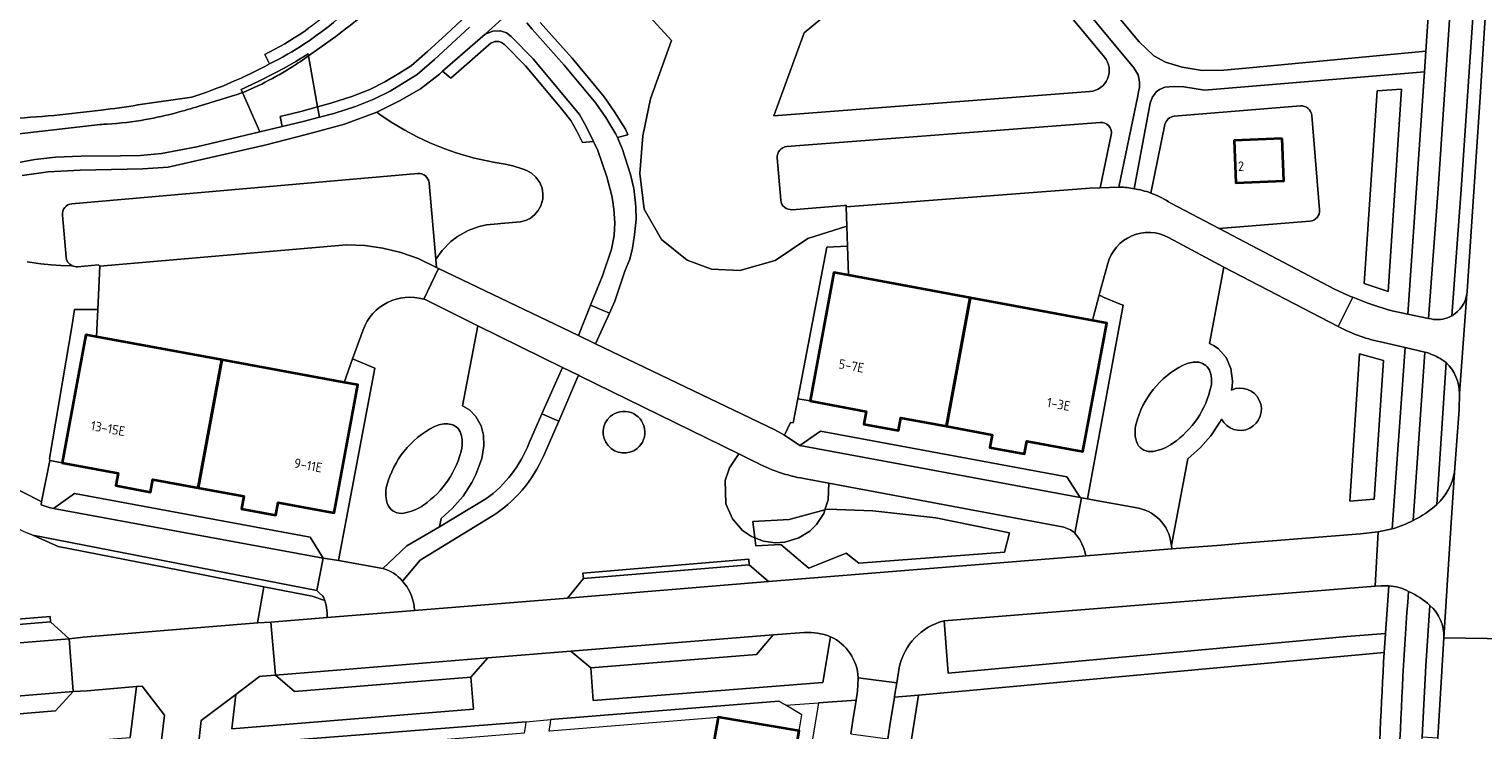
# Model space of a CAD drawing. Extents: x 151587 to 155483, y 462503 to 464608.
# Tile 84 of 236: x 152834 to 152972, y 463892 to 463959. Entities that reach past the tile are written whole.
import ezdxf
from ezdxf.enums import TextEntityAlignment as Align

# ---------------------------------------------------------------- set-up
doc = ezdxf.new("R2010")
doc.units = 0
doc.header["$LTSCALE"] = 0.5
for name, color, linetype, lineweight in [('B-RO-GR-BEPLANTING_CULTUUR_BODEMBEDEKKER-GV', 251, 'CONTINUOUS', 18), ('B-RO-GR-BEPLANTING_CULTUUR_HEESTERS-GV', 251, 'CONTINUOUS', 18), ('B-RO-GR-GROENVOORZIENING-GV', 251, 'CONTINUOUS', 18), ('B-RO-GR-HAAG-GV', 251, 'CONTINUOUS', 13), ('B-RO-OG-BEBOUWING-GV', 6, 'CONTINUOUS', 35), ('B-RO-OG-BEBOUWING-T18', 1, 'CONTINUOUS', 18), ('B-RO-OG-TERREIN_CULTUURSCHEIDING-GV', 251, 'CONTINUOUS', 18), ('B-RO-OG-WATER_MEER-GV', 251, 'CONTINUOUS', 18), ('B-RO-OG-WATER_SLOOT-GV', 251, 'CONTINUOUS', 18), ('B-RO-VH-VERHARDING_ASFALT-GV', 251, 'CONTINUOUS', 18), ('B-RO-VH-VERHARDING_BETON-GV', 251, 'CONTINUOUS', 18), ('B-RO-VH-VERHARDING_BETONSTRAATSTEEN-GV', 251, 'CONTINUOUS', 18), ('B-RO-VH-VERHARDING_HALFVERHARDING_GRIND-GV', 251, 'CONTINUOUS', 18), ('B-RO-VH-VERHARDING_STRAATBAKSTEEN-GV', 251, 'CONTINUOUS', 18), ('B-RO-VH-VERHARDING_TEGEL-GV', 251, 'CONTINUOUS', 18)]:
    doc.layers.add(name, color=color, linetype=linetype, lineweight=lineweight)
doc.styles.add('NLCS-ISO-M200-T18', font='NLCS-ISO.ttf', dxfattribs={"height": 0.36})

msp = doc.modelspace()

# ---------------------------------------------------------------- linework, layer by layer
at = {"layer": 'B-RO-GR-BEPLANTING_CULTUUR_BODEMBEDEKKER-GV', "flags": 128}
msp.add_lwpolyline([(152962.916, 463899.603), (152918.652, 463895.561), (152917.484, 463888.163), (152921.526, 463887.751)], dxfattribs=at)
at = {"layer": 'B-RO-GR-BEPLANTING_CULTUUR_BODEMBEDEKKER-GV'}
msp.add_lwpolyline([(152962.22, 463884.683, -0.0038852), (152962.916, 463899.603)], format="xyb", dxfattribs=at)
at = {"layer": 'B-RO-GR-BEPLANTING_CULTUUR_BODEMBEDEKKER-GV', "flags": 128}
for points in [[(152883.656, 463893.228), (152883.609, 463892.9), (152883.5, 463892.15), (152883.589, 463892.157), (152899.583, 463893.464), (152907.292, 463892.148), (152907.552, 463893.673), (152906.034, 463894.581), (152905.363, 463894.983)], [(152857.26, 463889.954), (152865.072, 463888.926), (152865.301, 463890.662), (152881.181, 463891.96), (152881.182, 463891.966), (152881.312, 463892.704), (152881.356, 463893.016), (152857.414, 463891.127)]]:
    msp.add_lwpolyline(points, close=True, dxfattribs=at)
at = {"layer": 'B-RO-GR-BEPLANTING_CULTUUR_HEESTERS-GV', "flags": 128}
for points in [[(152954.957, 463951.574), (152942.966, 463950.589)], [(152956.772, 463941.69), (152956.035, 463950.659)], [(152935.907, 463950.009), (152906.137, 463947.706)], [(152942.068, 463949.794), (152940.725, 463943.29)], [(152906.625, 463941.706), (152911.608, 463942.116), (152911.758, 463942.128), (152911.763, 463941.977), (152934.934, 463943.766), (152935.928, 463943.796), (152936.963, 463948.809)], [(152905.217, 463946.627), (152905.546, 463942.621)], [(152871.031, 463945.145), (152838.157, 463942.263)], [(152840.817, 463936.323), (152864.258, 463938.378), (152866, 463938.296), (152867.727, 463938.046), (152869.421, 463937.63), (152871.067, 463937.053), (152872.818, 463936.213), (152872.75, 463936.995), (152872.115, 463944.237)], [(152837.248, 463941.18), (152837.598, 463937.195)], [(152942.635, 463942.318), (152947.243, 463939.903), (152955.858, 463940.611)], [(152838.681, 463936.286), (152840.674, 463936.461), (152840.817, 463936.323)]]:
    msp.add_lwpolyline(points, dxfattribs=at)
at = {"layer": 'B-RO-GR-BEPLANTING_CULTUUR_HEESTERS-GV'}
for points in [[(152956.035, 463950.659, 0.4140112), (152954.957, 463951.574)], [(152936.963, 463948.809, 0.4991738), (152935.907, 463950.009)], [(152942.966, 463950.589, 0.3325726), (152942.068, 463949.794)], [(152906.137, 463947.706, 0.4147494), (152905.217, 463946.627)], [(152872.115, 463944.237, 0.4136193), (152871.031, 463945.145)], [(152905.546, 463942.621, 0.4142454), (152906.625, 463941.706)], [(152940.725, 463943.29, -0.0611971), (152942.635, 463942.318)], [(152838.157, 463942.263, 0.4146521), (152837.248, 463941.18)], [(152955.858, 463940.611, 0.4138953), (152956.772, 463941.69)], [(152837.598, 463937.195, 0.2680306), (152838.169, 463936.377)], [(152838.169, 463936.377, 0.1346769), (152838.681, 463936.286)]]:
    msp.add_lwpolyline(points, format="xyb", dxfattribs=at)
at = {"layer": 'B-RO-GR-BEPLANTING_CULTUUR_HEESTERS-GV', "flags": 128}
msp.add_lwpolyline([(152953.205, 463948.469), (152953.367, 463944.449), (152948.826, 463944.265), (152948.664, 463948.286)], close=True, dxfattribs=at)
at = {"layer": 'B-RO-GR-GROENVOORZIENING-GV', "flags": 128}
for points in [[(152962.242, 463953), (152961.02, 463934.702), (152963.281, 463933.937), (152964.559, 463953.179)], [(152960.581, 463927.997), (152959.648, 463913.978), (152961.968, 463914.169), (152962.845, 463927.379)]]:
    msp.add_lwpolyline(points, close=True, dxfattribs=at)
at = {"layer": 'B-RO-GR-HAAG-GV', "flags": 128}
for points in [[(152962.242, 463953), (152961.02, 463934.702), (152963.281, 463933.937), (152964.559, 463953.179)], [(152960.581, 463927.997), (152959.648, 463913.978), (152961.968, 463914.169), (152962.845, 463927.379)]]:
    msp.add_lwpolyline(points, close=True, dxfattribs=at)
at = {"layer": 'B-RO-OG-BEBOUWING-GV', "flags": 128}
for points in [[(152953.205, 463948.469), (152948.664, 463948.286), (152948.826, 463944.265), (152953.367, 463944.449)], [(152921.301, 463921.115), (152923.562, 463933.328), (152911.99, 463935.469), (152910.581, 463935.73), (152908.33, 463923.517), (152913.662, 463922.53), (152913.439, 463921.327), (152916.741, 463920.716), (152916.964, 463921.918)], [(152923.562, 463933.328), (152921.301, 463921.115), (152925.647, 463920.311), (152925.425, 463919.108), (152928.707, 463918.501), (152928.929, 463919.703), (152934.282, 463918.712), (152936.542, 463930.925), (152935.176, 463931.178)], [(152850.168, 463915.258), (152852.417, 463927.428), (152840.485, 463929.633), (152839.481, 463929.818), (152837.222, 463917.626), (152842.556, 463916.665), (152842.334, 463915.467), (152845.625, 463914.859), (152845.846, 463916.057)], [(152852.417, 463927.428), (152850.168, 463915.258), (152854.499, 463914.458), (152854.278, 463913.26), (152857.549, 463912.656), (152857.77, 463913.854), (152863.103, 463912.869), (152865.352, 463925.038), (152864.024, 463925.283)], [(152898.468, 463886.934), (152906.19, 463885.692), (152907.292, 463892.148), (152899.583, 463893.464)]]:
    msp.add_lwpolyline(points, close=True, dxfattribs=at)
at = {"layer": 'B-RO-OG-TERREIN_CULTUURSCHEIDING-GV', "flags": 128}
for points in [[(152970.805, 463933.947), (152972.03, 463952.392), (152972.319, 463957.019), (152972.642, 463961.896), (152973.358, 463971.604), (152973.429, 463972.559), (152975.292, 464000), (152975.441, 464002.243), (152976.058, 464008.466), (152977.045, 464017.163), (152978.303, 464026.579), (152978.745, 464031.601)], [(152954.79, 463967.981), (152953.56, 463966.684), (152951.988, 463965.356), (152949.584, 463964.771), (152947.363, 463964.845), (152945.563, 463965.23), (152941.98, 463966.027), (152940.174, 463966.078), (152939.528, 463966.097), (152939.055, 463965.89), (152936.061, 463964.581), (152934.714, 463963.731), (152934.601, 463963.68), (152939.614, 463957.665), (152941.022, 463956.345), (152942.137, 463955.742), (152943.704, 463955.251), (152945.622, 463954.939), (152947.671, 463954.969), (152949.771, 463955.151), (152966.867, 463956.772), (152969.379, 463993.945), (152971.078, 464019.952)], [(152975.248, 464018.329), (152973.624, 463993.577), (152970.249, 463943.615), (152969.362, 463931.629)], [(152939.485, 463952.529), (152939.567, 463952.927), (152939.649, 463953.324), (152939.656, 463953.856), (152939.522, 463954.534), (152939.102, 463955.205), (152919.332, 463979.041)], [(152934.932, 463952.942), (152904.889, 463950.618), (152907.759, 463958.511), (152918.161, 463967.138)], [(152918.161, 463967.138), (152907.759, 463958.511), (152904.889, 463950.618), (152934.932, 463952.942)], [(152928.018, 463966.219), (152936.317, 463956.213)], [(152936.317, 463956.213), (152928.018, 463966.219)], [(152862.915, 463957.951), (152861.942, 463957.261), (152860.656, 463956.349), (152861.512, 463951.478), (152862.777, 463951.819), (152864.771, 463952.471), (152866.464, 463953.119), (152867.916, 463953.862), (152869.241, 463954.67), (152870.395, 463955.38), (152871.973, 463956.747), (152873.747, 463958.353), (152875.21, 463959.72), (152875.618, 463960.278), (152875.853, 463960.713), (152875.896, 463960.975), (152875.787, 463961.309), (152875.603, 463961.671), (152873.667, 463963.848), (152873.521, 463963.724), (152872.492, 463964.826)], [(152882.674, 463959.508), (152885.706, 463956.106), (152888.766, 463952.442), (152889.753, 463951.019), (152890.771, 463949.359), (152891, 463948.819), (152890.016, 463948.575), (152890.147, 463948.264), (152890.465, 463947.51), (152891.267, 463945.066), (152891.57, 463943.717), (152891.738, 463942.33), (152891.754, 463941.9), (152891.794, 463940.794), (152891.649, 463939.309), (152891.444, 463938.034), (152891.202, 463936.996), (152890.734, 463935.856), (152889.781, 463933.02), (152889.268, 463931.879), (152887.95, 463928.947), (152904.99, 463920.765), (152905.91, 463920.283), (152906.483, 463921.47), (152906.719, 463921.425), (152907.164, 463923.734), (152909.923, 463938.149), (152911.893, 463938.253), (152911.828, 463940.125), (152908.119, 463938.974), (152905.03, 463936.884), (152901.645, 463935.92), (152898.954, 463936.059), (152896.661, 463936.921), (152894.221, 463938.878), (152892.561, 463941.758), (152892.139, 463945.152), (152892.425, 463948.729), (152893.149, 463952.242), (152895.153, 463957.797), (152887.874, 463965.785)], [(152887.874, 463965.785), (152895.153, 463957.797), (152893.149, 463952.242), (152892.425, 463948.729), (152892.139, 463945.152), (152892.561, 463941.758), (152894.221, 463938.878), (152896.661, 463936.921), (152898.954, 463936.059), (152901.645, 463935.92), (152905.03, 463936.884), (152908.119, 463938.974), (152911.828, 463940.125), (152911.763, 463941.977), (152911.758, 463942.128), (152911.608, 463942.116), (152906.625, 463941.706)], [(152875.21, 463959.72), (152873.747, 463958.353), (152871.973, 463956.747), (152870.395, 463955.38), (152869.241, 463954.67), (152867.916, 463953.862), (152866.464, 463953.119), (152864.771, 463952.471), (152862.777, 463951.819), (152861.512, 463951.478), (152861.686, 463950.489), (152863.063, 463950.86), (152865.105, 463951.528), (152866.872, 463952.204), (152868.405, 463952.989), (152870.988, 463954.571), (152872.636, 463955.998), (152875.962, 463959.054)], [(152881.411, 463959.485), (152881.91, 463958.862), (152884.949, 463955.453), (152887.97, 463951.835), (152888.915, 463950.472), (152889.879, 463948.901), (152890.016, 463948.575), (152891, 463948.819), (152890.771, 463949.359), (152889.753, 463951.019), (152888.766, 463952.442), (152885.706, 463956.106), (152882.674, 463959.508)], [(152859.84, 463955.771), (152860.656, 463956.349), (152860.625, 463956.523), (152859.442, 463955.784), (152858.409, 463955.2), (152857.414, 463954.683), (152856.063, 463953.983), (152854.651, 463953.311), (152854.237, 463953.137), (152854.37, 463952.834), (152854.426, 463952.852)], [(152854.426, 463952.852), (152854.37, 463952.834), (152856.015, 463949.097), (152858.154, 463949.603), (152857.958, 463950.581), (152859.91, 463951.045), (152861.512, 463951.478), (152860.656, 463956.349), (152859.84, 463955.771)], [(152963.796, 463932.063), (152965.152, 463931.78), (152966.741, 463954.81), (152945.826, 463953.08), (152943.874, 463953.379), (152942.883, 463953.428), (152942.063, 463953.348), (152941.555, 463953.134), (152941.254, 463952.921), (152941.068, 463952.668), (152940.894, 463952.431), (152940.659, 463951.827), (152939.139, 463943.703)], [(152832.424, 463946.071), (152834.629, 463946.465), (152836.596, 463946.694), (152839.034, 463946.789), (152842.774, 463946.829), (152842.785, 463946.829), (152844.663, 463946.849), (152846.675, 463947.064), (152850.031, 463947.681), (152856.015, 463949.097), (152854.37, 463952.834)], [(152936.963, 463948.809), (152935.928, 463943.796), (152937.692, 463943.848), (152939.485, 463952.529)], [(152872.75, 463936.995), (152873.341, 463937.825), (152874.167, 463938.667), (152874.8, 463939.151), (152875.829, 463939.732), (152876.866, 463940.111), (152877.576, 463940.27), (152878.651, 463940.369), (152878.935, 463940.383), (152880.804, 463940.537), (152881.271, 463940.664), (152881.709, 463940.878), (152882.132, 463941.202), (152882.497, 463941.63), (152882.742, 463942.084), (152882.912, 463942.693), (152882.937, 463943.22), (152882.848, 463943.762), (152882.635, 463944.294), (152882.268, 463944.813), (152881.86, 463945.175), (152881.418, 463945.429), (152880.948, 463945.602), (152880.07, 463945.865), (152879.361, 463946.035), (152878.39, 463946.207), (152877.474, 463946.378), (152876.441, 463946.611), (152875.418, 463946.886), (152874.692, 463947.108), (152873.6, 463947.485), (152872.19, 463948.054), (152870.984, 463948.619), (152869.792, 463949.253), (152868.504, 463950.03), (152867.437, 463950.754), (152867.142, 463950.967), (152864.067, 463949.833), (152860.564, 463948.886), (152856.494, 463947.852), (152847.311, 463945.76), (152844.882, 463945.584), (152838.926, 463945.455), (152835.9, 463945.298), (152833.415, 463944.945)], [(152942.966, 463950.589), (152954.957, 463951.574)], [(152956.035, 463950.659), (152956.772, 463941.69)], [(152840.854, 463949.814), (152833.68, 463948.995), (152829.597, 463948.528)], [(152906.137, 463947.706), (152935.907, 463950.009)], [(152940.725, 463943.29), (152942.068, 463949.794)], [(152905.546, 463942.621), (152905.217, 463946.627)], [(152838.157, 463942.263), (152871.031, 463945.145)], [(152872.115, 463944.237), (152872.75, 463936.995)], [(152837.598, 463937.195), (152837.248, 463941.18)], [(152955.858, 463940.611), (152947.243, 463939.903), (152958.272, 463934.123)], [(152947.679, 463936.241), (152942.413, 463939.073)], [(152838.169, 463936.377), (152837.093, 463936.409), (152836.186, 463936.468), (152835.212, 463936.565), (152833.897, 463936.749)], [(152833.897, 463936.749), (152835.212, 463936.565), (152836.186, 463936.468), (152837.093, 463936.409), (152838.169, 463936.377)], [(152835.273, 463913.936), (152836.04, 463917.863), (152836.031, 463918.057), (152838.192, 463930.772), (152838.41, 463932.23), (152840.614, 463932.216), (152840.817, 463936.323), (152840.674, 463936.461), (152838.681, 463936.286)], [(152936.639, 463936.577), (152935.928, 463933.953), (152935.824, 463933.57), (152935.977, 463933.506), (152936.102, 463933.453), (152936.142, 463933.436), (152937.831, 463932.725), (152938.088, 463932.617), (152934.708, 463914.223), (152935.359, 463914.086), (152939.239, 463913.389)], [(152958.543, 463930.594), (152947.679, 463936.241), (152946.304, 463928.968), (152946.681, 463928.795), (152947.123, 463928.511), (152947.905, 463927.652), (152948.352, 463926.614), (152948.499, 463925.432), (152948.465, 463924.848), (152948.399, 463924.561)], [(152948.399, 463924.561), (152948.465, 463924.848), (152948.499, 463925.432), (152948.352, 463926.614), (152947.905, 463927.652), (152947.123, 463928.511), (152946.681, 463928.795), (152946.304, 463928.968), (152947.679, 463936.241)], [(152865.842, 463930.286), (152864.843, 463927.539), (152866.954, 463926.65), (152863.513, 463908.345), (152867.728, 463907.591), (152870.004, 463909.758), (152873.114, 463911.55), (152873.265, 463912.346), (152874.313, 463913.284), (152875.337, 463914.478), (152876.169, 463915.752), (152876.565, 463916.526), (152877.113, 463918.056), (152877.309, 463919.266), (152877.275, 463920.262), (152877.056, 463921.141), (152876.566, 463922.04), (152875.944, 463922.668), (152875.295, 463923.054), (152876.737, 463930.661), (152871.73, 463933.16), (152871.629, 463933.191)], [(152970.781, 463933.71), (152970.783, 463933.727)], [(152881.633, 463919.54), (152882.847, 463922.296), (152884.791, 463926.712), (152876.737, 463930.661), (152875.295, 463923.054), (152875.944, 463922.668), (152876.566, 463922.04), (152877.056, 463921.141), (152877.275, 463920.262), (152877.309, 463919.266), (152877.113, 463918.056), (152876.565, 463916.526), (152876.169, 463915.752), (152875.337, 463914.478), (152874.313, 463913.284), (152873.265, 463912.346), (152873.114, 463911.55), (152877.515, 463914.204)], [(152947.448, 463921.793), (152947.305, 463921.519), (152946.438, 463920.217), (152945.445, 463919.08), (152944.236, 463918.032), (152942.683, 463909.818), (152942.735, 463909.454), (152947.405, 463909.82), (152949.524, 463910.014), (152960.675, 463910.898), (152962.354, 463911.091), (152963.687, 463911.347), (152964.907, 463928.593), (152962.84, 463929.086)], [(152809.026, 463927.39), (152834.989, 463914.082), (152835.273, 463913.936)], [(152968.823, 463927.166), (152967.91, 463913.689)], [(152932.308, 463911.561), (152910.104, 463915.7), (152910.05, 463914.115), (152909.74, 463913.167), (152910.034, 463913.247), (152914.286, 463913.065), (152920.3, 463912.397), (152927.309, 463910.977), (152926.829, 463909.148), (152912.98, 463908.084), (152911.765, 463909.056), (152908.211, 463907.628), (152907.484, 463908.24), (152907.413, 463908.299), (152905.539, 463909.875), (152903.17, 463909.754), (152903.082, 463910.498), (152902.764, 463910.623), (152901.924, 463911.2), (152900.953, 463912.309), (152900.328, 463913.731), (152900.258, 463915.962), (152900.663, 463917.172), (152901.555, 463918.487), (152886.412, 463925.918), (152886.33, 463925.958), (152884.437, 463921.605), (152883.206, 463918.772)], [(152969.594, 463916.762), (152970.044, 463922.705), (152970.075, 463924.231)], [(152942.669, 463909.917), (152942.683, 463909.818), (152944.236, 463918.032), (152945.445, 463919.08), (152946.438, 463920.217), (152947.305, 463921.519), (152947.448, 463921.793)], [(152903.02, 463917.768), (152901.555, 463918.487), (152900.663, 463917.172), (152900.258, 463915.962), (152900.328, 463913.731), (152900.953, 463912.309), (152901.924, 463911.2), (152902.764, 463910.623), (152903.082, 463910.498), (152902.897, 463912.062), (152906.359, 463912.244), (152909.74, 463913.167), (152910.05, 463914.115), (152910.104, 463915.7), (152907.748, 463916.139)], [(152878.455, 463912.777), (152871.259, 463908.371), (152869.576, 463906.4)], [(152818.913, 463901.64), (152836.082, 463903.029), (152836.104, 463902.512), (152837.9, 463900.898), (152839.209, 463901.052), (152855.805, 463902.413), (152856.414, 463905.847), (152848.39, 463907.417), (152836.856, 463909.674), (152834.44, 463910.756), (152833.97, 463910.935)], [(152870.712, 463903.592), (152885.266, 463904.771), (152886.798, 463906.631), (152886.723, 463907.142), (152902.526, 463908.463), (152902.546, 463907.939), (152904.375, 463906.364), (152934.242, 463908.773), (152934.555, 463908.798), (152934.462, 463909.193), (152934.335, 463909.579), (152934.174, 463909.951), (152933.98, 463910.308), (152933.755, 463910.646), (152933.501, 463910.963)], [(152862.205, 463904.544), (152861.005, 463904.948), (152856.414, 463905.847), (152855.805, 463902.413), (152855.843, 463902.416), (152857.079, 463902.491), (152862.433, 463902.922), (152862.431, 463903.073), (152862.426, 463903.381), (152862.316, 463904.09)], [(152870.687, 463904.04), (152870.712, 463903.592)], [(152967.268, 463904.082), (152966.875, 463898.324), (152966.544, 463891.592), (152968.015, 463891.496), (152968.586, 463900.999)], [(152904.82, 463901.288), (152903.231, 463899.427), (152887.481, 463898.149), (152887.703, 463895.056), (152909.537, 463896.753), (152910.282, 463901.102)], [(152907.788, 463901.502), (152904.82, 463901.288)]]:
    msp.add_lwpolyline(points, dxfattribs=at)
at = {"layer": 'B-RO-OG-TERREIN_CULTUURSCHEIDING-GV'}
for points in [[(152867.847, 463961.887, -0.0207404), (152862.915, 463957.951)], [(152936.317, 463956.213, -0.6081611), (152934.932, 463952.942)], [(152934.932, 463952.942, 0.6081611), (152936.317, 463956.213)], [(152857.232, 463954.189, 0.0118411), (152858.496, 463954.912)], [(152858.496, 463954.912, -0.0118411), (152857.232, 463954.189)], [(152858.496, 463954.912, 0.0131194), (152859.84, 463955.771)], [(152859.84, 463955.771, -0.0131194), (152858.496, 463954.912)], [(152854.426, 463952.852, 0.0253264), (152857.232, 463954.189)], [(152857.232, 463954.189, -0.0253264), (152854.426, 463952.852)], [(152854.37, 463952.834, -0.0082895), (152850.232, 463951.539)], [(152848.074, 463950.923, -0.0227132), (152845.165, 463950.277)], [(152850.232, 463951.539, -0.0039171), (152848.074, 463950.923)], [(152954.957, 463951.574, -0.4140112), (152956.035, 463950.659)], [(152841.494, 463949.847, -0.0049967), (152840.854, 463949.814)], [(152845.165, 463950.277, -0.0284189), (152841.494, 463949.847)], [(152935.907, 463950.009, -0.4991738), (152936.963, 463948.809)], [(152942.068, 463949.794, -0.3325726), (152942.966, 463950.589)], [(152905.217, 463946.627, -0.4147494), (152906.137, 463947.706)], [(152871.031, 463945.145, -0.4136193), (152872.115, 463944.237)], [(152906.625, 463941.706, -0.4142454), (152905.546, 463942.621)], [(152939.139, 463943.703, -0.047361), (152940.725, 463943.29)], [(152837.248, 463941.18, -0.4146521), (152838.157, 463942.263)], [(152956.772, 463941.69, -0.4138953), (152955.858, 463940.611)], [(152942.413, 463939.073, 0.4807748), (152936.639, 463936.577)], [(152838.169, 463936.377, -0.2680306), (152837.598, 463937.195)], [(152838.681, 463936.286, -0.1346769), (152838.169, 463936.377)], [(152958.272, 463934.123, 0.0262925), (152959.935, 463933.377)], [(152871.629, 463933.191, 0.3966436), (152865.842, 463930.286)], [(152959.935, 463933.377, 0.0357448), (152963.796, 463932.063)], [(152969.362, 463931.629, 0.2329818), (152970.781, 463933.71)], [(152970.783, 463933.727, 0.0180019), (152970.805, 463933.947)], [(152962.84, 463929.086, -0.0725729), (152958.543, 463930.594)], [(152943.796, 463926.919, -0.1284383), (152945.112, 463927.214)], [(152945.112, 463927.214, 0.1284383), (152943.796, 463926.919)], [(152945.112, 463927.214, -0.286602), (152946.3, 463926.442)], [(152946.3, 463926.442, 0.286602), (152945.112, 463927.214)], [(152970.075, 463924.231, 0.1997855), (152968.823, 463927.166)], [(152939.335, 463921.353, -0.2147174), (152943.796, 463926.919)], [(152943.796, 463926.919, 0.2147174), (152939.335, 463921.353)], [(152946.3, 463926.442, -0.1459016), (152946.455, 463924.914)], [(152946.455, 463924.914, 0.1459016), (152946.3, 463926.442)], [(152946.455, 463924.914, -0.1909179), (152942.823, 463919.496)], [(152942.823, 463919.496, 0.1909179), (152946.455, 463924.914)], [(152948.399, 463924.561, -2.3190727), (152947.448, 463921.793)], [(152947.448, 463921.793, 2.3190727), (152948.399, 463924.561)], [(152889.339, 463922.042, 0.9789351), (152891.895, 463919.005)], [(152891.895, 463919.005, -0.9789351), (152889.339, 463922.042)], [(152891.895, 463919.005, 1.0214505), (152889.339, 463922.042)], [(152889.339, 463922.042, -1.0214505), (152891.895, 463919.005)], [(152872.564, 463921.05, 0.2148456), (152868.104, 463915.484)], [(152868.104, 463915.484, -0.2148456), (152872.564, 463921.05)], [(152873.88, 463921.345, 0.1284383), (152872.564, 463921.05)], [(152872.564, 463921.05, -0.1284383), (152873.88, 463921.345)], [(152875.068, 463920.573, 0.286602), (152873.88, 463921.345)], [(152873.88, 463921.345, -0.286602), (152875.068, 463920.573)], [(152875.223, 463919.045, 0.1459016), (152875.068, 463920.573)], [(152875.068, 463920.573, -0.1459016), (152875.223, 463919.045)], [(152939.451, 463919.45, -0.1681394), (152939.335, 463921.353)], [(152939.335, 463921.353, 0.1681394), (152939.451, 463919.45)], [(152871.591, 463913.627, 0.1911726), (152875.223, 463919.045)], [(152875.223, 463919.045, -0.1911726), (152871.591, 463913.627)], [(152877.515, 463914.204, 0.1446974), (152881.633, 463919.54)], [(152940.938, 463918.726, -0.3253148), (152939.451, 463919.45)], [(152939.451, 463919.45, 0.3253148), (152940.938, 463918.726)], [(152942.823, 463919.496, -0.1196491), (152940.938, 463918.726)], [(152940.938, 463918.726, 0.1196491), (152942.823, 463919.496)], [(152883.206, 463918.772, -0.1468594), (152878.455, 463912.777)], [(152907.748, 463916.139, -0.0806312), (152903.02, 463917.768)], [(152967.91, 463913.689, 0.167946), (152969.594, 463916.762)], [(152868.104, 463915.484, 0.1686684), (152868.219, 463913.581)], [(152868.219, 463913.581, -0.1686684), (152868.104, 463915.484)], [(152868.219, 463913.581, 0.3253148), (152869.706, 463912.857)], [(152869.706, 463912.857, -0.3253148), (152868.219, 463913.581)], [(152869.706, 463912.857, 0.1196491), (152871.591, 463913.627)], [(152871.591, 463913.627, -0.1196491), (152869.706, 463912.857)], [(152939.239, 463913.389, -0.3439579), (152942.669, 463909.917)], [(152933.501, 463910.963, 0.1189677), (152932.308, 463911.561)], [(152869.576, 463906.4, -0.1471393), (152870.687, 463904.04)], [(152862.316, 463904.09, 0.0466955), (152862.205, 463904.544)], [(152968.586, 463900.999, 0.2205991), (152967.268, 463904.082)], [(152910.282, 463901.102, 0.1066145), (152907.788, 463901.502)]]:
    msp.add_lwpolyline(points, format="xyb", dxfattribs=at)
at = {"layer": 'B-RO-OG-TERREIN_CULTUURSCHEIDING-GV', "flags": 128}
for points in [[(152873.003, 463936.124), (152886.304, 463929.738), (152887.466, 463932.636), (152888.586, 463935.431), (152889.463, 463937.95), (152889.722, 463939.259), (152889.782, 463940.455), (152889.684, 463941.755), (152889.541, 463942.668), (152889.488, 463943.01), (152889.026, 463944.816), (152888.151, 463947.343), (152887.803, 463948.062), (152887.739, 463948.196), (152886.683, 463948.088), (152886.158, 463949.166), (152885.594, 463950.2), (152884.721, 463951.267), (152881.264, 463955.368), (152879.27, 463957.416), (152878.999, 463957.617), (152878.759, 463957.699), (152878.363, 463957.689), (152877.968, 463957.54), (152877.555, 463957.17), (152875.97, 463955.767), (152874.171, 463954.207), (152873.398, 463954.864), (152873.092, 463954.595), (152871.304, 463953.187), (152869.363, 463952.072), (152867.156, 463950.972), (152867.142, 463950.967), (152867.437, 463950.754), (152868.504, 463950.03), (152869.792, 463949.253), (152870.984, 463948.619), (152872.19, 463948.054), (152873.6, 463947.485), (152874.692, 463947.108), (152875.418, 463946.886), (152876.441, 463946.611), (152877.474, 463946.378), (152878.39, 463946.207), (152879.361, 463946.035), (152880.07, 463945.865), (152880.948, 463945.602), (152881.418, 463945.429), (152881.86, 463945.175), (152882.268, 463944.813), (152882.635, 463944.294), (152882.848, 463943.762), (152882.937, 463943.22), (152882.912, 463942.693), (152882.742, 463942.084), (152882.497, 463941.63), (152882.132, 463941.202), (152881.709, 463940.878), (152881.271, 463940.664), (152880.804, 463940.537), (152878.935, 463940.383), (152878.651, 463940.369), (152877.576, 463940.27), (152876.866, 463940.111), (152875.829, 463939.732), (152874.8, 463939.151), (152874.167, 463938.667), (152873.341, 463937.825), (152872.75, 463936.995), (152872.818, 463936.213)], [(152874.171, 463954.207), (152875.97, 463955.767), (152877.555, 463957.17), (152877.968, 463957.54), (152878.363, 463957.689), (152878.759, 463957.699), (152878.999, 463957.617), (152879.27, 463957.416), (152881.264, 463955.368), (152884.721, 463951.267), (152885.594, 463950.2), (152886.158, 463949.166), (152886.683, 463948.088), (152887.739, 463948.196), (152887.047, 463949.625), (152886.427, 463950.761), (152882.005, 463956.04), (152879.93, 463958.171), (152879.47, 463958.512), (152878.914, 463958.703), (152878.169, 463958.684), (152877.441, 463958.41), (152873.398, 463954.864)], [(152962.242, 463953), (152964.559, 463953.179), (152963.281, 463933.937), (152961.02, 463934.702)], [(152857.958, 463950.581), (152858.154, 463949.603), (152860.156, 463950.076), (152861.686, 463950.489), (152861.512, 463951.478), (152859.91, 463951.045)], [(152960.581, 463927.997), (152962.845, 463927.379), (152961.968, 463914.169), (152959.648, 463913.978)], [(152909.74, 463913.167), (152906.359, 463912.244), (152902.897, 463912.062), (152903.082, 463910.498), (152903.904, 463910.175), (152905.015, 463910.019), (152905.949, 463910.082), (152907.271, 463910.493), (152908.297, 463911.14), (152908.946, 463911.777), (152909.628, 463912.821)], [(152903.082, 463910.498), (152903.17, 463909.754), (152905.539, 463909.875), (152907.413, 463908.299), (152907.484, 463908.24), (152908.211, 463907.628), (152911.765, 463909.056), (152912.98, 463908.084), (152926.829, 463909.148), (152927.309, 463910.977), (152920.3, 463912.397), (152914.286, 463913.065), (152910.034, 463913.247), (152909.74, 463913.167), (152909.628, 463912.821), (152908.946, 463911.777), (152908.297, 463911.14), (152907.271, 463910.493), (152905.949, 463910.082), (152905.015, 463910.019), (152903.904, 463910.175)], [(152962.046, 463905.898), (152921.099, 463902.625), (152921.461, 463897.642), (152959.352, 463901.13), (152963.038, 463901.399), (152963.352, 463905.934), (152962.631, 463905.946)], [(152876.083, 463897.246), (152859.317, 463895.901), (152857.498, 463897.443), (152856.252, 463897.356), (152855.983, 463897.323), (152853.734, 463895.623), (152853.369, 463892.346), (152876.33, 463894.218)], [(152838.278, 463895.891), (152836.582, 463894.051), (152819.842, 463892.649), (152819.991, 463889.662), (152843.706, 463891.534), (152844.294, 463896.373), (152839.596, 463895.971)]]:
    msp.add_lwpolyline(points, close=True, dxfattribs=at)
at = {"layer": 'B-RO-OG-WATER_MEER-GV', "flags": 128}
for points in [[(152870.405, 463967.063), (152871.114, 463967.769), (152870.431, 463968.5), (152867.691, 463965.773), (152863.728, 463961.449), (152862.733, 463960.578), (152862.324, 463960.235), (152861.908, 463959.899), (152861.487, 463959.57), (152861.061, 463959.249), (152860.628, 463958.936), (152860.19, 463958.63), (152859.747, 463958.331), (152859.299, 463958.041), (152858.846, 463957.758), (152858.388, 463957.484), (152857.925, 463957.217), (152857.457, 463956.959), (152856.985, 463956.709), (152856.509, 463956.467), (152856.954, 463955.571)], [(152856.954, 463955.571), (152856.509, 463956.467), (152856.985, 463956.709), (152857.457, 463956.959), (152857.925, 463957.217), (152858.388, 463957.484), (152858.846, 463957.758), (152859.299, 463958.041), (152859.747, 463958.331), (152860.19, 463958.63), (152860.628, 463958.936)], [(152844.427, 463951.661), (152849.552, 463952.402)]]:
    msp.add_lwpolyline(points, dxfattribs=at)
at = {"layer": 'B-RO-OG-WATER_MEER-GV'}
for points in [[(152856.954, 463955.571, 0.061276), (152863.382, 463959.817)], [(152849.552, 463952.402, 0.0452863), (152856.954, 463955.571)], [(152831.975, 463950.34, 0.017419), (152840.934, 463951.166)], [(152840.934, 463951.166, 0.0065743), (152844.427, 463951.661)]]:
    msp.add_lwpolyline(points, format="xyb", dxfattribs=at)
at = {"layer": 'B-RO-OG-WATER_SLOOT-GV'}
for points in [[(152862.915, 463957.951, 0.0207404), (152867.847, 463961.887)], [(152863.382, 463959.817, -0.061276), (152856.954, 463955.571)], [(152856.954, 463955.571, -0.0452863), (152849.552, 463952.402)], [(152850.232, 463951.539, 0.0082895), (152854.37, 463952.834)], [(152840.934, 463951.166, -0.017419), (152831.975, 463950.34)], [(152844.427, 463951.661, -0.0065743), (152840.934, 463951.166)], [(152845.165, 463950.277, 0.0227132), (152848.074, 463950.923)], [(152848.074, 463950.923, 0.0039171), (152850.232, 463951.539)], [(152840.854, 463949.814, 0.0049967), (152841.494, 463949.847)], [(152841.494, 463949.847, 0.0284189), (152845.165, 463950.277)]]:
    msp.add_lwpolyline(points, format="xyb", dxfattribs=at)
at = {"layer": 'B-RO-OG-WATER_SLOOT-GV', "flags": 128}
for points in [[(152854.37, 463952.834), (152854.237, 463953.137), (152854.651, 463953.311), (152856.063, 463953.983), (152857.414, 463954.683), (152858.409, 463955.2), (152859.442, 463955.784), (152860.625, 463956.523), (152860.656, 463956.349), (152861.942, 463957.261), (152862.915, 463957.951)], [(152849.552, 463952.402), (152844.427, 463951.661)], [(152829.597, 463948.528), (152833.68, 463948.995), (152840.854, 463949.814)]]:
    msp.add_lwpolyline(points, dxfattribs=at)
at = {"layer": 'B-RO-VH-VERHARDING_ASFALT-GV', "flags": 128}
for points in [[(152976.667, 463927.771), (152978.153, 463936.758), (152979.361, 463944.085), (152979.627, 463946.071), (152980.069, 463952.534), (152980.887, 463964.566), (152981.374, 463970.902), (152973.358, 463971.604), (152972.642, 463961.896), (152972.319, 463957.019), (152972.03, 463952.392), (152970.805, 463933.947)], [(152887.95, 463928.947), (152886.304, 463929.738), (152873.003, 463936.124), (152871.629, 463933.191), (152871.73, 463933.16), (152876.737, 463930.661), (152884.791, 463926.712), (152886.33, 463925.958), (152886.412, 463925.918), (152901.555, 463918.487), (152903.02, 463917.768)], [(152959.935, 463933.377), (152958.543, 463930.594)], [(152970.783, 463933.727), (152970.781, 463933.71), (152970.075, 463924.231)], [(152970.075, 463924.231), (152970.781, 463933.71)], [(152967.371, 463931.318), (152967.126, 463931.369), (152965.152, 463931.78), (152963.796, 463932.063)], [(152969.362, 463931.629), (152969.154, 463931.528)], [(152933.501, 463910.963), (152934.133, 463914.305), (152934.006, 463914.33), (152907.352, 463919.298), (152905.91, 463920.283), (152904.99, 463920.765), (152887.95, 463928.947)], [(152962.84, 463929.086), (152964.907, 463928.593), (152966.776, 463928.175)], [(152968.234, 463927.564), (152968.823, 463927.166)], [(152970.075, 463924.231), (152970.044, 463922.705), (152969.594, 463916.762), (152969.192, 463910.477), (152968.586, 463900.999), (152974.755, 463900.899), (152974.888, 463903.112), (152975.793, 463917.576), (152976.051, 463922.04), (152976.276, 463925.032)], [(152907.748, 463916.139), (152910.104, 463915.7), (152932.308, 463911.561)], [(152974.739, 463900.637), (152974.755, 463900.899), (152968.586, 463900.999), (152968.015, 463891.496), (152967.903, 463888.477), (152967.492, 463877.24), (152967.292, 463871.183), (152967.208, 463866.986), (152967.336, 463856.279), (152967.335, 463846.545), (152967.555, 463834.278), (152968.396, 463816.65), (152969.369, 463805.778), (152971.195, 463788.381), (152972.502, 463777.209), (152972.783, 463774.742)]]:
    msp.add_lwpolyline(points, dxfattribs=at)
at = {"layer": 'B-RO-VH-VERHARDING_ASFALT-GV'}
for points in [[(152963.796, 463932.063, -0.0357448), (152959.935, 463933.377)], [(152970.781, 463933.71, -0.2329818), (152969.362, 463931.629)], [(152970.805, 463933.947, -0.0180019), (152970.783, 463933.727)], [(152969.154, 463931.528, -0.1649149), (152967.371, 463931.318)], [(152958.543, 463930.594, 0.0725729), (152962.84, 463929.086)], [(152966.776, 463928.175, -0.0527465), (152968.234, 463927.564)], [(152968.823, 463927.166, -0.1997855), (152970.075, 463924.231)], [(152903.02, 463917.768, 0.0806312), (152907.748, 463916.139)], [(152932.308, 463911.561, -0.1189677), (152933.501, 463910.963)]]:
    msp.add_lwpolyline(points, format="xyb", dxfattribs=at)
at = {"layer": 'B-RO-VH-VERHARDING_ASFALT-GV', "flags": 128}
msp.add_lwpolyline([(152806.055, 463928.913), (152804.507, 463925.897), (152806.829, 463924.841), (152829.09, 463913.413), (152829.831, 463913.032), (152833.065, 463911.372), (152833.511, 463911.141), (152833.97, 463910.935), (152834.44, 463910.756), (152861.429, 463905.51), (152862.058, 463908.587), (152836.417, 463913.307), (152835.98, 463913.388), (152835.218, 463913.653), (152835.273, 463913.936), (152834.989, 463914.082), (152809.026, 463927.39), (152807.687, 463928.076)], close=True, dxfattribs=at)
at = {"layer": 'B-RO-VH-VERHARDING_BETON-GV', "flags": 128}
for points in [[(152937.803, 463943.849), (152937.692, 463943.848), (152935.928, 463943.796), (152934.934, 463943.766), (152911.763, 463941.977), (152911.828, 463940.125), (152911.893, 463938.253), (152911.99, 463935.469), (152923.562, 463933.328), (152935.176, 463931.178), (152935.242, 463931.422), (152935.276, 463931.547), (152935.824, 463933.57), (152935.928, 463933.953), (152936.639, 463936.577)], [(152958.272, 463934.123), (152947.243, 463939.903), (152942.635, 463942.318)], [(152871.629, 463933.191), (152873.003, 463936.124), (152872.818, 463936.213), (152871.067, 463937.053), (152869.421, 463937.63), (152867.727, 463938.046), (152866, 463938.296), (152864.258, 463938.378), (152840.817, 463936.323), (152840.614, 463932.216), (152840.485, 463929.633), (152852.417, 463927.428), (152864.024, 463925.283), (152864.843, 463927.539)], [(152942.413, 463939.073), (152947.679, 463936.241), (152958.543, 463930.594), (152959.935, 463933.377)], [(152864.843, 463927.539), (152865.842, 463930.286)]]:
    msp.add_lwpolyline(points, dxfattribs=at)
at = {"layer": 'B-RO-VH-VERHARDING_BETON-GV'}
for points in [[(152939.139, 463943.703, 0.0463445), (152937.803, 463943.849)], [(152940.725, 463943.29, 0.047361), (152939.139, 463943.703)], [(152942.635, 463942.318, 0.0611971), (152940.725, 463943.29)], [(152936.639, 463936.577, -0.4807748), (152942.413, 463939.073)], [(152959.935, 463933.377, -0.0262925), (152958.272, 463934.123)], [(152865.842, 463930.286, -0.3966436), (152871.629, 463933.191)]]:
    msp.add_lwpolyline(points, format="xyb", dxfattribs=at)
at = {"layer": 'B-RO-VH-VERHARDING_BETONSTRAATSTEEN-GV', "flags": 128}
for points in [[(152886.304, 463929.738), (152887.95, 463928.947), (152889.268, 463931.879), (152887.466, 463932.636)], [(152886.33, 463925.958), (152884.791, 463926.712), (152882.847, 463922.296), (152884.437, 463921.605)], [(152907.352, 463919.298), (152934.006, 463914.33), (152932.744, 463916.302), (152909.322, 463920.656)], [(152862.058, 463908.587), (152860.81, 463910.562), (152838.387, 463914.717), (152836.417, 463913.307)], [(152902.546, 463907.939), (152886.798, 463906.631), (152885.266, 463904.771), (152904.375, 463906.364)], [(152836.104, 463902.512), (152818.945, 463901.091), (152817.477, 463899.246), (152837.9, 463900.898)], [(152904.82, 463901.288), (152885.581, 463899.738), (152887.481, 463898.149), (152903.231, 463899.427)], [(152876.083, 463897.246), (152877.689, 463899.111), (152857.498, 463897.443), (152859.317, 463895.901)], [(152819.842, 463892.649), (152836.582, 463894.051), (152838.278, 463895.891), (152817.98, 463894.206)]]:
    msp.add_lwpolyline(points, close=True, dxfattribs=at)
at = {"layer": 'B-RO-VH-VERHARDING_BETONSTRAATSTEEN-GV'}
for points in [[(152969.594, 463916.762, -0.167946), (152967.91, 463913.689)], [(152967.91, 463913.689, -0.075286), (152965.664, 463912.15)], [(152965.664, 463912.15, -0.0430783), (152963.687, 463911.347)], [(152963.352, 463905.934, -0.1202378), (152965.223, 463905.409)], [(152965.223, 463905.409, -0.0740655), (152967.268, 463904.082)], [(152862.205, 463904.544, 0.0440645), (152862.012, 463904.97)], [(152967.268, 463904.082, -0.2205991), (152968.586, 463900.999)]]:
    msp.add_lwpolyline(points, format="xyb", dxfattribs=at)
at = {"layer": 'B-RO-VH-VERHARDING_BETONSTRAATSTEEN-GV', "flags": 128}
for points in [[(152968.586, 463900.999), (152969.192, 463910.477), (152969.594, 463916.762)], [(152862.012, 463904.97), (152861.643, 463905.312), (152861.429, 463905.51), (152834.44, 463910.756), (152836.856, 463909.674), (152848.39, 463907.417), (152856.414, 463905.847), (152861.005, 463904.948), (152862.205, 463904.544)], [(152963.687, 463911.347), (152962.354, 463911.091), (152962.046, 463905.898), (152962.631, 463905.946), (152963.352, 463905.934)]]:
    msp.add_lwpolyline(points, dxfattribs=at)
at = {"layer": 'B-RO-VH-VERHARDING_HALFVERHARDING_GRIND-GV', "flags": 128}
for points in [[(152919.332, 463979.041), (152939.102, 463955.205), (152939.522, 463954.534), (152939.656, 463953.856), (152939.649, 463953.324), (152939.567, 463952.927), (152939.485, 463952.529), (152937.692, 463943.848), (152937.803, 463943.849)], [(152939.139, 463943.703), (152940.659, 463951.827), (152940.894, 463952.431), (152941.068, 463952.668), (152941.254, 463952.921), (152941.555, 463953.134), (152942.063, 463953.348), (152942.883, 463953.428), (152943.874, 463953.379), (152945.826, 463953.08), (152966.741, 463954.81), (152966.867, 463956.772), (152949.771, 463955.151), (152947.671, 463954.969), (152945.622, 463954.939), (152943.704, 463955.251), (152942.137, 463955.742), (152941.022, 463956.345), (152939.614, 463957.665), (152934.601, 463963.68)], [(152833.415, 463944.945), (152835.9, 463945.298), (152838.926, 463945.455), (152844.882, 463945.584), (152847.311, 463945.76), (152856.494, 463947.852), (152860.564, 463948.886), (152864.067, 463949.833), (152867.142, 463950.967), (152867.156, 463950.972), (152869.363, 463952.072), (152871.304, 463953.187), (152873.092, 463954.595), (152873.398, 463954.864), (152877.441, 463958.41), (152879.691, 463960.434)], [(152879.691, 463960.434), (152877.441, 463958.41), (152878.169, 463958.684), (152878.914, 463958.703), (152879.47, 463958.512), (152879.93, 463958.171), (152882.005, 463956.04), (152886.427, 463950.761), (152887.047, 463949.625), (152887.739, 463948.196), (152887.803, 463948.062), (152888.151, 463947.343), (152889.026, 463944.816), (152889.488, 463943.01), (152889.541, 463942.668), (152889.684, 463941.755), (152889.782, 463940.455), (152889.722, 463939.259), (152889.463, 463937.95), (152888.586, 463935.431), (152887.466, 463932.636), (152889.268, 463931.879), (152889.781, 463933.02), (152890.734, 463935.856), (152891.202, 463936.996), (152891.444, 463938.034), (152891.649, 463939.309), (152891.794, 463940.794), (152891.754, 463941.9), (152891.738, 463942.33), (152891.57, 463943.717), (152891.267, 463945.066), (152890.465, 463947.51), (152890.147, 463948.264), (152890.016, 463948.575), (152889.879, 463948.901), (152888.915, 463950.472), (152887.97, 463951.835), (152884.949, 463955.453), (152881.91, 463958.862), (152881.411, 463959.485)], [(152875.962, 463959.054), (152872.636, 463955.998), (152870.988, 463954.571), (152868.405, 463952.989), (152866.872, 463952.204), (152865.105, 463951.528), (152863.063, 463950.86), (152861.686, 463950.489), (152860.156, 463950.076), (152858.154, 463949.603), (152856.015, 463949.097), (152850.031, 463947.681), (152846.675, 463947.064), (152844.663, 463946.849), (152842.785, 463946.829), (152842.774, 463946.829), (152839.034, 463946.789), (152836.596, 463946.694), (152834.629, 463946.465), (152832.424, 463946.071)], [(152883.206, 463918.772), (152884.437, 463921.605), (152882.847, 463922.296), (152881.633, 463919.54)], [(152877.515, 463914.204), (152873.114, 463911.55), (152870.004, 463909.758), (152867.728, 463907.591)], [(152869.576, 463906.4), (152871.259, 463908.371), (152878.455, 463912.777)]]:
    msp.add_lwpolyline(points, dxfattribs=at)
at = {"layer": 'B-RO-VH-VERHARDING_HALFVERHARDING_GRIND-GV'}
for points in [[(152937.803, 463943.849, -0.0463445), (152939.139, 463943.703)], [(152881.633, 463919.54, -0.1446974), (152877.515, 463914.204)], [(152878.455, 463912.777, 0.1468594), (152883.206, 463918.772)], [(152867.728, 463907.591, -0.1477413), (152869.576, 463906.4)]]:
    msp.add_lwpolyline(points, format="xyb", dxfattribs=at)
at = {"layer": 'B-RO-VH-VERHARDING_STRAATBAKSTEEN-GV', "flags": 128}
for points in [[(152905.91, 463920.283), (152907.352, 463919.298), (152909.322, 463920.656), (152932.744, 463916.302), (152934.006, 463914.33), (152934.133, 463914.305), (152934.708, 463914.223), (152938.088, 463932.617), (152937.831, 463932.725), (152936.142, 463933.436), (152936.102, 463933.453), (152935.977, 463933.506), (152935.824, 463933.57), (152935.276, 463931.547), (152935.242, 463931.422), (152935.176, 463931.178), (152936.542, 463930.925), (152934.282, 463918.712), (152928.929, 463919.703), (152928.707, 463918.501), (152925.425, 463919.108), (152925.647, 463920.311), (152921.301, 463921.115), (152916.964, 463921.918), (152916.741, 463920.716), (152913.439, 463921.327), (152913.662, 463922.53), (152908.33, 463923.517), (152907.164, 463923.734), (152906.719, 463921.425), (152906.483, 463921.47)], [(152836.04, 463917.863), (152835.273, 463913.936), (152835.218, 463913.653), (152835.98, 463913.388), (152836.417, 463913.307), (152838.387, 463914.717), (152860.81, 463910.562), (152862.058, 463908.587), (152863.297, 463908.38), (152863.513, 463908.345), (152866.954, 463926.65), (152864.843, 463927.539), (152864.024, 463925.283), (152865.352, 463925.038), (152863.103, 463912.869), (152857.77, 463913.854), (152857.549, 463912.656), (152854.278, 463913.26), (152854.499, 463914.458), (152850.168, 463915.258), (152845.846, 463916.057), (152845.625, 463914.859), (152842.334, 463915.467), (152842.556, 463916.665), (152837.222, 463917.626)], [(152886.798, 463906.631), (152902.546, 463907.939), (152902.526, 463908.463), (152886.723, 463907.142)], [(152836.104, 463902.512), (152836.082, 463903.029), (152818.913, 463901.64), (152818.945, 463901.091)], [(152850.149, 463890.552), (152850.44, 463893.147), (152853.734, 463895.623), (152855.983, 463897.323), (152856.252, 463897.356), (152857.498, 463897.443), (152857.079, 463902.491), (152855.843, 463902.416), (152855.805, 463902.413), (152839.209, 463901.052), (152837.9, 463900.898), (152838.278, 463895.891), (152839.596, 463895.971), (152844.294, 463896.373), (152844.832, 463896.409), (152846.954, 463893.641), (152846.598, 463890.775), (152846.562, 463890.427), (152846.466, 463889.512), (152849.948, 463889.15), (152850.131, 463890.391)], [(152912.212, 463891.88), (152915.741, 463891.389), (152915.92, 463892.658), (152916.357, 463895.351), (152916.376, 463895.465), (152916.594, 463896.72), (152912.913, 463897.208), (152912.836, 463895.935), (152912.703, 463895.08), (152912.401, 463893.136)]]:
    msp.add_lwpolyline(points, close=True, dxfattribs=at)
for points in [[(152939.239, 463913.389), (152935.359, 463914.086), (152934.708, 463914.223), (152934.133, 463914.305), (152933.501, 463910.963)], [(152921.099, 463902.625), (152962.046, 463905.898), (152962.354, 463911.091), (152960.675, 463910.898), (152949.524, 463910.014), (152947.405, 463909.82), (152942.735, 463909.454), (152934.555, 463908.798), (152934.242, 463908.773), (152904.375, 463906.364), (152885.266, 463904.771)], [(152933.501, 463910.963), (152933.755, 463910.646), (152933.98, 463910.308), (152934.174, 463909.951), (152934.335, 463909.579), (152934.462, 463909.193), (152934.555, 463908.798), (152942.735, 463909.454), (152942.683, 463909.818), (152942.669, 463909.917)], [(152863.513, 463908.345), (152863.297, 463908.38), (152862.058, 463908.587), (152861.429, 463905.51), (152861.643, 463905.312), (152862.012, 463904.97)], [(152867.728, 463907.591), (152863.513, 463908.345)], [(152885.266, 463904.771), (152870.712, 463903.592), (152862.433, 463902.922), (152857.079, 463902.491), (152857.498, 463897.443), (152877.689, 463899.111), (152885.581, 463899.738), (152904.82, 463901.288), (152907.788, 463901.502)], [(152862.316, 463904.09), (152862.426, 463903.381), (152862.431, 463903.073), (152862.433, 463902.922), (152870.712, 463903.592), (152870.687, 463904.04)], [(152788.49, 463891.735), (152789.959, 463891.85), (152810.044, 463893.564), (152817.98, 463894.206), (152838.278, 463895.891), (152837.9, 463900.898), (152817.477, 463899.246), (152812.572, 463898.825), (152810.84, 463898.68), (152809.264, 463898.549), (152800.839, 463897.825)], [(152910.282, 463901.102), (152909.537, 463896.753), (152887.703, 463895.056), (152887.481, 463898.149), (152885.581, 463899.738), (152877.689, 463899.111), (152876.083, 463897.246), (152876.33, 463894.218), (152853.369, 463892.346), (152853.734, 463895.623)], [(152912.913, 463897.208), (152916.594, 463896.72), (152916.806, 463898.148)], [(152853.734, 463895.623), (152850.44, 463893.147), (152850.149, 463890.552), (152855.286, 463890.955), (152857.414, 463891.127), (152881.356, 463893.016), (152883.656, 463893.228), (152905.363, 463894.983), (152906.034, 463894.581), (152909.123, 463894.813), (152912.703, 463895.08), (152912.836, 463895.935), (152912.913, 463897.208)], [(152846.598, 463890.775), (152846.954, 463893.641), (152844.832, 463896.409), (152844.294, 463896.373), (152843.706, 463891.534)], [(152912.212, 463891.88), (152912.401, 463893.136), (152912.703, 463895.08), (152909.123, 463894.813), (152901.595, 463849.208)]]:
    msp.add_lwpolyline(points, dxfattribs=at)
at = {"layer": 'B-RO-VH-VERHARDING_STRAATBAKSTEEN-GV'}
for points in [[(152942.669, 463909.917, 0.3439579), (152939.239, 463913.389)], [(152869.576, 463906.4, 0.1477413), (152867.728, 463907.591)], [(152870.687, 463904.04, 0.1471393), (152869.576, 463906.4)], [(152862.012, 463904.97, -0.0440645), (152862.205, 463904.544)], [(152862.205, 463904.544, -0.0466955), (152862.316, 463904.09)], [(152916.806, 463898.148, -0.2878018), (152921.099, 463902.625)], [(152907.788, 463901.502, -0.1066145), (152910.282, 463901.102)], [(152912.913, 463897.208, 0.2785045), (152910.282, 463901.102)], [(152910.282, 463901.102, -0.2785045), (152912.913, 463897.208)]]:
    msp.add_lwpolyline(points, format="xyb", dxfattribs=at)
at = {"layer": 'B-RO-VH-VERHARDING_TEGEL-GV', "flags": 128}
for points in [[(152971.078, 464019.952), (152969.379, 463993.945), (152966.867, 463956.772)], [(152966.867, 463956.772), (152966.741, 463954.81), (152965.152, 463931.78), (152967.126, 463931.369), (152968.046, 463943.7), (152971.398, 463993.77), (152973.02, 464018.457)], [(152973.02, 464018.457), (152971.398, 463993.77), (152968.046, 463943.7), (152967.126, 463931.369), (152967.371, 463931.318)], [(152969.154, 463931.528), (152969.362, 463931.629), (152970.249, 463943.615), (152973.624, 463993.577), (152975.248, 464018.329)], [(152966.776, 463928.175), (152964.907, 463928.593), (152963.687, 463911.347)], [(152965.664, 463912.15), (152966.776, 463928.175)], [(152966.776, 463928.175), (152965.664, 463912.15)], [(152967.91, 463913.689), (152968.823, 463927.166)], [(152968.823, 463927.166), (152968.234, 463927.564)], [(152963.352, 463905.934), (152963.038, 463901.399), (152962.916, 463899.603)], [(152966.425, 463888.544), (152966.544, 463891.592), (152966.875, 463898.324), (152967.268, 463904.082)], [(152962.916, 463899.603), (152963.038, 463901.399), (152959.352, 463901.13), (152921.461, 463897.642), (152921.099, 463902.625)], [(152916.806, 463898.148), (152916.594, 463896.72), (152916.376, 463895.465), (152916.357, 463895.351), (152918.652, 463895.561), (152962.916, 463899.603)], [(152920.792, 463881.926), (152921.393, 463886.707), (152921.526, 463887.751), (152917.484, 463888.163), (152918.652, 463895.561), (152916.357, 463895.351), (152915.92, 463892.658), (152915.741, 463891.389), (152914.449, 463883.5)]]:
    msp.add_lwpolyline(points, dxfattribs=at)
for points in [[(152911.99, 463935.469), (152911.893, 463938.253), (152909.923, 463938.149), (152907.164, 463923.734), (152908.33, 463923.517), (152910.581, 463935.73)], [(152837.222, 463917.626), (152839.481, 463929.818), (152840.485, 463929.633), (152840.614, 463932.216), (152838.41, 463932.23), (152838.192, 463930.772), (152836.031, 463918.057), (152836.04, 463917.863)]]:
    msp.add_lwpolyline(points, close=True, dxfattribs=at)
at = {"layer": 'B-RO-VH-VERHARDING_TEGEL-GV'}
for points in [[(152967.371, 463931.318, 0.1649149), (152969.154, 463931.528)], [(152968.234, 463927.564, 0.0527465), (152966.776, 463928.175)], [(152965.664, 463912.15, 0.075286), (152967.91, 463913.689)], [(152963.687, 463911.347, 0.0430783), (152965.664, 463912.15)], [(152965.223, 463905.409, 0.1202378), (152963.352, 463905.934)], [(152964.333, 463889.301, -0.0089398), (152965.223, 463905.409)], [(152965.223, 463905.409, 0.0089398), (152964.333, 463889.301)], [(152967.268, 463904.082, 0.0740655), (152965.223, 463905.409)], [(152921.099, 463902.625, 0.2878018), (152916.806, 463898.148)], [(152962.916, 463899.603, 0.0038852), (152962.22, 463884.683)]]:
    msp.add_lwpolyline(points, format="xyb", dxfattribs=at)

# ---------------------------------------------------------------- texts
at = {"layer": 'B-RO-OG-BEBOUWING-T18', "style": 'NLCS-ISO-M200-T18'}
for s, rotation, p in [('2', 2.3, (152949.307, 463945.847)), ('5-7E', 349.5, (152912.265, 463926.857)), ('1-3E', 349.5, (152931.964, 463923.209)), ('13-15E', 349.8, (152841.586, 463920.904)), ('9-11E', 349.5, (152860.619, 463917.395))]:
    msp.add_text(s, height=0.9, rotation=rotation, dxfattribs=at).set_placement(p, align=Align.MIDDLE)

doc.saveas('drawing.dxf')
